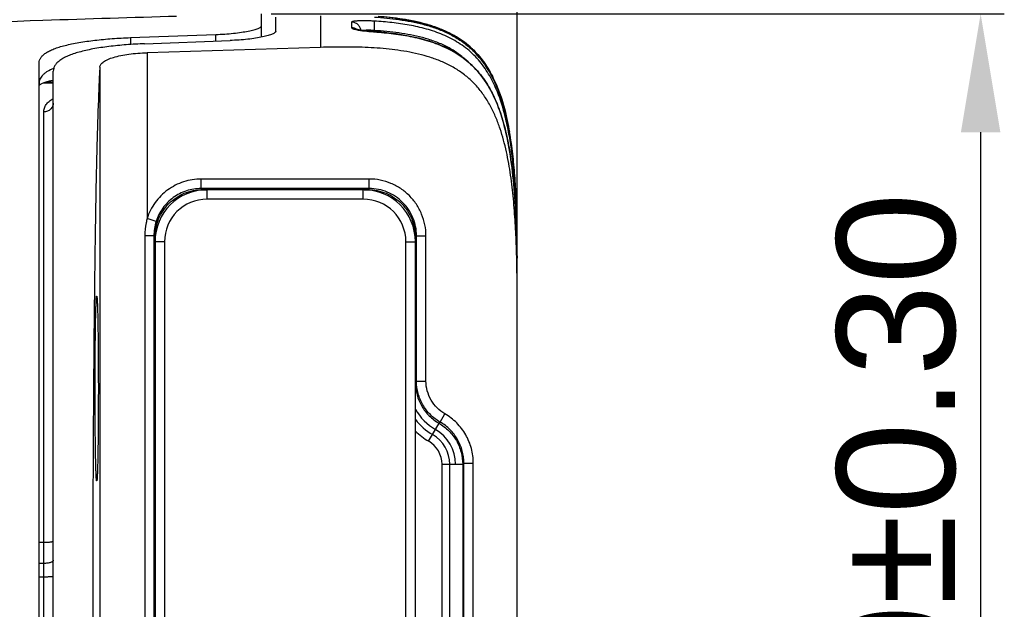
# Model space of a CAD drawing. Header units: millimetres. Extents: x 2984 to 3412, y -1556 to -1253.
# Tile 38 of 53: x 3251 to 3272, y -1390 to -1378. Entities that reach past the tile are written whole.
import ezdxf

# ---------------------------------------------------------------- set-up
doc = ezdxf.new("R2010")
doc.units = ezdxf.units.MM
doc.styles.add('HANA', font='arial.ttf')
doc.dimstyles.new('HANA$0', dxfattribs={"dimtxt": 2.5, "dimasz": 2.5, "dimexe": 0.5, "dimexo": 0.2, "dimgap": 0.5, "dimtad": 1, "dimzin": 1, "dimdsep": 46, "dimtxsty": 'HANA', "dimcen": 0, "dimclrd": 3, "dimclre": 3, "dimclrt": 4, "dimadec": 0, "dimazin": 0, "dimtfac": 1, "dimtmove": 0, "dimatfit": 3, "dimfxl": 1, "dimtzin": 0, "dimarcsym": 0})

# ---------------------------------------------------------------- blocks, each defined once
blk = doc.blocks.new('*D41')
at = {"color": 4, "lineweight": -2}
for p, q in [((3230.939, -1384.035), (3230.939, -1368.35)), ((3261.589, -1385.851), (3261.589, -1368.35))]:
    blk.add_line(p, q, dxfattribs=at)
at = {"color": 3, "lineweight": -2}
blk.add_line((3233.439, -1368.85), (3259.089, -1368.85), dxfattribs=at)
at = {"color": 3}
for points in [[(3233.439, -1368.433), (3233.439, -1369.267), (3230.939, -1368.85)], [(3259.089, -1369.267), (3259.089, -1368.433), (3261.589, -1368.85)]]:
    blk.add_solid(points, dxfattribs=at)
at = {"layer": 'Defpoints', "color": 0}
for p in [(3261.589, -1368.85), (3230.939, -1384.235), (3261.589, -1386.051)]:
    blk.add_point(p, dxfattribs=at)
at = {"color": 3, "insert": (3246.264, -1367.073), "char_height": 2.5, "attachment_point": 5, "style": 'HANA'}
blk.add_mtext('30.70±0.30', dxfattribs=at)
blk = doc.blocks.new('*D42')
at = {"color": 4, "lineweight": -2}
for p, q in [((3256.389, -1377.62), (3271.882, -1377.62)), ((3256.389, -1402.617), (3271.882, -1402.617))]:
    blk.add_line(p, q, dxfattribs=at)
at = {"color": 3, "lineweight": -2}
blk.add_line((3271.382, -1380.12), (3271.382, -1400.117), dxfattribs=at)
at = {"color": 3}
for points in [[(3271.799, -1380.12), (3270.965, -1380.12), (3271.382, -1377.62)], [(3270.965, -1400.117), (3271.799, -1400.117), (3271.382, -1402.617)]]:
    blk.add_solid(points, dxfattribs=at)
at = {"layer": 'Defpoints', "color": 0}
for p in [(3256.189, -1377.62), (3256.189, -1402.617), (3271.382, -1402.617)]:
    blk.add_point(p, dxfattribs=at)
at = {"color": 3, "insert": (3269.605, -1390.119), "char_height": 2.5, "attachment_point": 5, "rotation": 90, "style": 'HANA'}
blk.add_mtext('25.00%%p0.30', dxfattribs=at)

msp = doc.modelspace()

# ---------------------------------------------------------------- linework, layer by layer
at = {"color": 7, "linetype": 'Continuous'}
for p, q in [((3256.189, -1378.11), (3256.189, -1377.62)), ((3256.489, -1377.987), (3256.489, -1377.686)), ((3257.436, -1377.658), (3257.434, -1378.327)), ((3257.436, -1377.704), (3257.435, -1377.84)), ((3257.435, -1377.84), (3257.434, -1378.137)), ((3258.092, -1377.794), (3258.091, -1377.911)), ((3258.092, -1377.794), (3258.092, -1377.911)), ((3253.419, -1378.121), (3255.224, -1378.055)), ((3253.419, -1378.121), (3253.419, -1378.266)), ((3255.224, -1378.194), (3255.224, -1378.055)), ((3257.434, -1378.137), (3257.434, -1378.229)), ((3258.359, -1377.977), (3258.339, -1377.974)), ((3258.381, -1377.979), (3258.359, -1377.977)), ((3258.403, -1377.982), (3258.381, -1377.979)), ((3258.426, -1377.984), (3258.403, -1377.982)), ((3258.45, -1377.987), (3258.426, -1377.984)), ((3258.475, -1377.989), (3258.45, -1377.987)), ((3258.501, -1377.991), (3258.475, -1377.989)), ((3258.528, -1377.994), (3258.501, -1377.991)), ((3258.556, -1377.996), (3258.528, -1377.994)), ((3258.573, -1377.972), (3258.573, -1377.997)), ((3258.578, -1377.972), (3258.573, -1377.972)), ((3258.577, -1377.997), (3258.575, -1377.999)), ((3253.719, -1378.25), (3255.524, -1378.183)), ((3257.434, -1378.327), (3253.771, -1378.44)), ((3257.434, -1378.229), (3257.434, -1378.327)), ((3253.771, -1378.44), (3253.771, -1381.941)), ((3251.489, -1401.61), (3251.489, -1378.655)), ((3252.772, -1378.747), (3252.772, -1401.518)), ((3251.789, -1401.437), (3251.789, -1378.828)), ((3251.589, -1379.08), (3251.578, -1379.08)), ((3251.789, -1379.08), (3251.589, -1379.08)), ((3251.644, -1379.056), (3251.789, -1379.053)), ((3251.589, -1400.575), (3251.589, -1379.69)), ((3261.427, -1380.119), (3261.424, -1380.1)), ((3261.427, -1380.119), (3261.424, -1380.1)), ((3261.427, -1380.119), (3261.425, -1380.106)), ((3261.429, -1380.131), (3261.427, -1380.119)), ((3261.429, -1380.131), (3261.427, -1380.119)), ((3254.913, -1381.308), (3254.913, -1381.108)), ((3258.464, -1381.108), (3254.913, -1381.108)), ((3258.464, -1381.308), (3258.464, -1381.108)), ((3258.464, -1381.308), (3254.913, -1381.308)), ((3254.938, -1381.333), (3254.913, -1381.308)), ((3254.938, -1381.337), (3254.938, -1381.333)), ((3254.938, -1381.333), (3255.021, -1381.333)), ((3255.039, -1381.532), (3255.039, -1381.332)), ((3258.339, -1381.332), (3255.039, -1381.332)), ((3258.339, -1381.532), (3258.339, -1381.332)), ((3258.356, -1381.333), (3258.439, -1381.333)), ((3258.464, -1381.308), (3258.439, -1381.333)), ((3258.439, -1381.337), (3258.439, -1381.333)), ((3258.339, -1381.532), (3255.039, -1381.532)), ((3253.962, -1382.002), (3253.771, -1381.941)), ((3253.724, -1382.307), (3253.724, -1398.958)), ((3253.914, -1382.307), (3253.724, -1382.307)), ((3253.914, -1382.307), (3253.914, -1398.958)), ((3253.939, -1382.332), (3253.914, -1382.307)), ((3253.939, -1382.415), (3253.939, -1382.332)), ((3253.943, -1382.332), (3253.939, -1382.332)), ((3259.434, -1382.332), (3259.439, -1382.332)), ((3259.463, -1382.307), (3259.439, -1382.332)), ((3259.439, -1382.332), (3259.439, -1382.415)), ((3259.463, -1385.376), (3259.463, -1382.307)), ((3259.463, -1382.307), (3259.663, -1382.307)), ((3259.663, -1385.376), (3259.663, -1382.307)), ((3253.939, -1382.432), (3253.939, -1398.832)), ((3254.139, -1382.432), (3253.939, -1382.432)), ((3254.139, -1382.432), (3254.139, -1398.832)), ((3259.239, -1398.832), (3259.239, -1382.432)), ((3259.239, -1382.432), (3259.439, -1382.432)), ((3259.439, -1398.832), (3259.439, -1382.432)), ((3261.589, -1382.655), (3261.589, -1382.655)), ((3261.589, -1383.086), (3261.589, -1382.655)), ((3261.587, -1382.761), (3261.589, -1382.761)), ((3261.589, -1396.722), (3261.589, -1383.543)), ((3259.439, -1385.4), (3259.463, -1385.376)), ((3259.463, -1385.376), (3259.663, -1385.376)), ((3259.964, -1386.241), (3260.063, -1386.068)), ((3259.864, -1386.396), (3259.939, -1386.266)), ((3259.939, -1386.266), (3259.964, -1386.241)), ((3259.72, -1386.645), (3259.864, -1386.396)), ((3260.463, -1387.107), (3260.439, -1387.132)), ((3260.463, -1387.107), (3260.663, -1387.107)), ((3260.463, -1393.158), (3260.463, -1387.107)), ((3260.663, -1393.158), (3260.663, -1387.107)), ((3260.002, -1387.132), (3260.166, -1387.132)), ((3260.002, -1393.132), (3260.002, -1387.132)), ((3260.166, -1387.132), (3260.439, -1387.132)), ((3260.166, -1393.132), (3260.166, -1387.132)), ((3260.439, -1387.132), (3260.439, -1393.133)), ((3251.589, -1388.784), (3251.489, -1388.784)), ((3251.589, -1389.226), (3251.489, -1389.226)), ((3251.589, -1389.513), (3251.489, -1389.513))]:
    msp.add_line(p, q, dxfattribs=at)
for points in [[(3261.423, -1380.12), (3261.419, -1380.094), (3261.405, -1380.017), (3261.39, -1379.942), (3261.374, -1379.868), (3261.358, -1379.795), (3261.34, -1379.723), (3261.322, -1379.652), (3261.303, -1379.582), (3261.283, -1379.513), (3261.263, -1379.445), (3261.241, -1379.378), (3261.218, -1379.313), (3261.194, -1379.248), (3261.169, -1379.185), (3261.143, -1379.122), (3261.116, -1379.061), (3261.088, -1379.002), (3261.058, -1378.944), (3261.028, -1378.887), (3260.997, -1378.832), (3260.964, -1378.779), (3260.931, -1378.727), (3260.897, -1378.677), (3260.862, -1378.629), (3260.827, -1378.583), (3260.79, -1378.539), (3260.753, -1378.496), (3260.715, -1378.454), (3260.676, -1378.415), (3260.636, -1378.376), (3260.595, -1378.338), (3260.552, -1378.302), (3260.509, -1378.266), (3260.463, -1378.232), (3260.417, -1378.198), (3260.369, -1378.166), (3260.319, -1378.135), (3260.268, -1378.104), (3260.215, -1378.075), (3260.161, -1378.047), (3260.105, -1378.019), (3260.047, -1377.993), (3259.988, -1377.968), (3259.928, -1377.944), (3259.866, -1377.921), (3259.803, -1377.899), (3259.738, -1377.879), (3259.672, -1377.859), (3259.605, -1377.841), (3259.537, -1377.824), (3259.468, -1377.807), (3259.397, -1377.792), (3259.326, -1377.778), (3259.253, -1377.765), (3259.179, -1377.753), (3259.105, -1377.742)], [(3258.339, -1377.974), (3258.321, -1377.971), (3258.312, -1377.97), (3258.303, -1377.969), (3258.295, -1377.968), (3258.287, -1377.966), (3258.279, -1377.965), (3258.271, -1377.964), (3258.264, -1377.963), (3258.257, -1377.961), (3258.251, -1377.96), (3258.245, -1377.959), (3258.239, -1377.958), (3258.233, -1377.957), (3258.228, -1377.956), (3258.223, -1377.954), (3258.219, -1377.953), (3258.215, -1377.952), (3258.211, -1377.952), (3258.207, -1377.951), (3258.204, -1377.95), (3258.201, -1377.949), (3258.199, -1377.948), (3258.197, -1377.948), (3258.195, -1377.947), (3258.194, -1377.947), (3258.193, -1377.946), (3258.192, -1377.946), (3258.192, -1377.946)], [(3261.587, -1382.776), (3261.586, -1382.679), (3261.585, -1382.575), (3261.583, -1382.472), (3261.581, -1382.37), (3261.578, -1382.269), (3261.575, -1382.169), (3261.571, -1382.069), (3261.567, -1381.971), (3261.563, -1381.873), (3261.558, -1381.776), (3261.553, -1381.681), (3261.547, -1381.586), (3261.54, -1381.493), (3261.534, -1381.4), (3261.526, -1381.309), (3261.518, -1381.218), (3261.51, -1381.129), (3261.501, -1381.041), (3261.491, -1380.954), (3261.481, -1380.869), (3261.47, -1380.784), (3261.458, -1380.701), (3261.446, -1380.62), (3261.434, -1380.539), (3261.42, -1380.46), (3261.406, -1380.382), (3261.391, -1380.305), (3261.376, -1380.23), (3261.359, -1380.156), (3261.342, -1380.083), (3261.324, -1380.011), (3261.306, -1379.94), (3261.286, -1379.87), (3261.265, -1379.801), (3261.244, -1379.733), (3261.221, -1379.666), (3261.197, -1379.601), (3261.172, -1379.536), (3261.147, -1379.473), (3261.12, -1379.411), (3261.092, -1379.35), (3261.062, -1379.291), (3261.032, -1379.233), (3261.001, -1379.177), (3260.969, -1379.123), (3260.936, -1379.07), (3260.902, -1379.019), (3260.867, -1378.97), (3260.832, -1378.923), (3260.795, -1378.878), (3260.758, -1378.834), (3260.72, -1378.791), (3260.681, -1378.75), (3260.641, -1378.71), (3260.599, -1378.672), (3260.557, -1378.634), (3260.513, -1378.598), (3260.468, -1378.563), (3260.422, -1378.529), (3260.374, -1378.495), (3260.324, -1378.463), (3260.273, -1378.432), (3260.221, -1378.402), (3260.166, -1378.373), (3260.11, -1378.345), (3260.053, -1378.318), (3259.994, -1378.292), (3259.933, -1378.267), (3259.871, -1378.243), (3259.808, -1378.221), (3259.743, -1378.199), (3259.677, -1378.179), (3259.61, -1378.16), (3259.541, -1378.142), (3259.472, -1378.125), (3259.401, -1378.109), (3259.329, -1378.094), (3259.256, -1378.08), (3259.183, -1378.067), (3259.108, -1378.055), (3259.032, -1378.044), (3258.955, -1378.034), (3258.878, -1378.025), (3258.799, -1378.016), (3258.72, -1378.009), (3258.64, -1378.002), (3258.556, -1377.996)], [(3251.489, -1379.127), (3251.49, -1379.126), (3251.497, -1379.122)], [(3251.497, -1379.122), (3251.504, -1379.117), (3251.514, -1379.111), (3251.524, -1379.105), (3251.536, -1379.099), (3251.549, -1379.093), (3251.563, -1379.086)], [(3251.563, -1379.086), (3251.579, -1379.079), (3251.597, -1379.072)], [(3251.597, -1379.072), (3251.616, -1379.065), (3251.638, -1379.058), (3251.66, -1379.05), (3251.685, -1379.043), (3251.711, -1379.035), (3251.739, -1379.028), (3251.769, -1379.021), (3251.789, -1379.016)]]:
    msp.add_lwpolyline(points, dxfattribs=at)
for centre, radius, start, end in [((3258.99, -1372.2), 5.814, 265.7047, 265.9132), ((3258.436, -1379.357), 1.392, 84.339, 84.8306), ((3255.039, -1382.432), 1.1, 90, 180), ((3258.339, -1382.432), 1.1, 0, 90), ((3255.039, -1382.432), 0.9, 90, 180), ((3258.339, -1382.432), 0.9, 0, 90), ((3234.079, -1382.733), 27.51, 359.9422, 1.6209), ((3233.566, -1382.658), 28.023, 359.9552, 1.4375), ((3233.429, -1382.635), 28.16, 359.9581, 1.3834), ((3228.977, -1383.081), 32.611, 359.9923, 0.5358), ((3260.439, -1385.4), 1.15, 209.5825, 240), ((3260.439, -1385.4), 1.273, 218.2334, 240), ((3260.439, -1385.4), 1.437, 225.905, 240), ((3259.439, -1387.132), 0.85, 0, 60), ((3259.439, -1387.132), 0.563, 0, 60), ((3259.439, -1387.132), 0.727, 0, 60)]:
    msp.add_arc(centre, radius, start, end, dxfattribs=at)
for points, knots in [([(3254.393, -1377.673), (3253.472, -1377.7), (3251.086, -1377.773), (3247.233, -1377.914), (3243.073, -1378.139), (3239.135, -1378.471), (3236.21, -1378.848), (3234.561, -1379.124), (3234.164, -1379.194)], [0, 0, 0, 0, 0.132644, 0.333563, 0.534481, 0.7354, 0.936318, 1, 1, 1, 1]), ([(3258.575, -1377.688), (3258.748, -1377.699), (3259.094, -1377.732), (3259.52, -1377.812), (3259.853, -1377.912), (3260.094, -1378.009), (3260.325, -1378.132), (3260.538, -1378.282), (3260.728, -1378.46), (3260.893, -1378.662), (3261.031, -1378.884), (3261.145, -1379.118), (3261.238, -1379.361), (3261.339, -1379.694), (3261.393, -1379.949), (3261.423, -1380.12)], [0, 0, 0, 0, 0.124931, 0.249839, 0.312321, 0.374803, 0.437287, 0.499772, 0.562265, 0.624771, 0.687292, 0.749826, 0.812371, 0.874922, 1, 1, 1, 1]), ([(3261.425, -1380.106), (3261.416, -1380.055), (3261.376, -1379.842), (3261.29, -1379.483), (3261.138, -1379.061), (3260.936, -1378.689), (3260.678, -1378.375), (3260.36, -1378.123), (3259.982, -1377.932), (3259.435, -1377.761), (3258.97, -1377.698), (3258.654, -1377.675)], [0, 0, 0, 0, 0.03431, 0.143991, 0.253671, 0.363352, 0.473033, 0.582713, 0.692394, 0.802074, 1, 1, 1, 1]), ([(3261.427, -1380.119), (3261.398, -1379.951), (3261.346, -1379.699), (3261.249, -1379.371), (3261.159, -1379.13), (3261.05, -1378.897), (3260.918, -1378.677), (3260.76, -1378.474), (3260.577, -1378.294), (3260.37, -1378.14), (3260.147, -1378.014), (3259.91, -1377.913), (3259.585, -1377.808), (3259.165, -1377.723), (3258.825, -1377.687), (3258.654, -1377.675)], [0, 0, 0, 0, 0.125079, 0.18763, 0.250174, 0.312708, 0.37523, 0.437736, 0.50023, 0.562716, 0.625201, 0.687686, 0.750172, 0.875075, 1, 1, 1, 1]), ([(3259.019, -1377.711), (3259.181, -1377.732), (3259.484, -1377.783), (3259.891, -1377.9), (3260.243, -1378.057), (3260.546, -1378.261), (3260.8, -1378.512), (3261.006, -1378.807), (3261.224, -1379.254), (3261.349, -1379.698), (3261.413, -1380.037), (3261.424, -1380.1)], [0, 0, 0, 0, 0.111638, 0.216764, 0.32189, 0.427016, 0.532141, 0.637267, 0.742393, 0.952645, 1, 1, 1, 1]), ([(3259.081, -1377.719), (3259.193, -1377.735), (3259.45, -1377.778), (3259.823, -1377.877), (3260.187, -1378.028), (3260.502, -1378.225), (3260.766, -1378.472), (3260.981, -1378.764), (3261.208, -1379.21), (3261.344, -1379.674), (3261.413, -1380.036), (3261.427, -1380.119)], [0, 0, 0, 0, 0.079113, 0.186403, 0.293693, 0.400983, 0.508273, 0.615563, 0.722853, 0.937432, 1, 1, 1, 1]), ([(3255.224, -1378.055), (3255.348, -1378.05), (3255.529, -1378.038), (3255.757, -1378.01), (3255.882, -1377.989), (3255.97, -1377.971), (3256.026, -1377.957), (3256.074, -1377.944), (3256.114, -1377.93), (3256.146, -1377.917), (3256.166, -1377.905), (3256.178, -1377.895), (3256.186, -1377.887), (3256.189, -1377.88), (3256.189, -1377.876)], [0, 0, 0, 0, 0.375435, 0.544062, 0.691896, 0.756438, 0.814013, 0.864182, 0.906597, 0.941046, 0.967534, 0.977931, 0.986604, 1, 1, 1, 1]), ([(3258.575, -1377.773), (3258.544, -1377.771), (3258.482, -1377.768), (3258.392, -1377.766), (3258.309, -1377.766), (3258.246, -1377.768), (3258.202, -1377.771), (3258.174, -1377.773), (3258.15, -1377.775), (3258.13, -1377.778), (3258.114, -1377.782), (3258.103, -1377.785), (3258.097, -1377.788), (3258.094, -1377.79), (3258.092, -1377.792), (3258.092, -1377.794)], [0, 0, 0, 0, 0.19482, 0.38104, 0.55207, 0.701731, 0.766817, 0.824601, 0.874577, 0.91633, 0.949562, 0.974156, 0.983283, 0.990425, 1, 1, 1, 1]), ([(3258.287, -1377.966), (3258.284, -1377.943), (3258.269, -1377.897), (3258.224, -1377.841), (3258.163, -1377.803), (3258.115, -1377.794), (3258.092, -1377.794)], [0, 0, 0, 0, 0.249587, 0.499438, 0.749611, 1, 1, 1, 1]), ([(3258.21, -1377.951), (3258.193, -1377.939), (3258.155, -1377.918), (3258.113, -1377.911), (3258.092, -1377.911)], [0, 0, 0, 0, 0.499606, 1, 1, 1, 1]), ([(3258.092, -1377.911), (3258.092, -1377.915), (3258.099, -1377.923), (3258.11, -1377.929), (3258.123, -1377.935), (3258.14, -1377.94), (3258.169, -1377.949), (3258.193, -1377.954), (3258.21, -1377.957)], [0, 0, 0, 0, 0.106368, 0.19238, 0.303708, 0.440746, 0.603101, 1, 1, 1, 1]), ([(3258.21, -1377.957), (3258.233, -1377.962), (3258.285, -1377.97), (3258.399, -1377.985), (3258.491, -1377.993), (3258.554, -1377.998)], [0, 0, 0, 0, 0.207689, 0.449709, 1, 1, 1, 1]), ([(3258.561, -1377.971), (3258.518, -1377.967), (3258.456, -1377.964), (3258.379, -1377.967), (3258.347, -1377.971), (3258.333, -1377.973)], [0, 0, 0, 0, 0.573354, 0.811424, 1, 1, 1, 1]), ([(3258.573, -1377.972), (3258.574, -1377.959), (3258.575, -1377.935), (3258.577, -1377.9), (3258.578, -1377.867), (3258.578, -1377.838), (3258.578, -1377.813), (3258.578, -1377.796), (3258.577, -1377.785), (3258.577, -1377.779), (3258.576, -1377.776), (3258.576, -1377.773), (3258.575, -1377.773)], [0, 0, 0, 0, 0.186571, 0.366516, 0.533588, 0.681959, 0.806481, 0.902867, 0.939457, 0.967906, 0.988057, 1, 1, 1, 1]), ([(3261.578, -1381.955), (3261.571, -1381.708), (3261.554, -1381.338), (3261.513, -1380.845), (3261.47, -1380.477), (3261.411, -1380.111), (3261.333, -1379.748), (3261.226, -1379.393), (3261.084, -1379.05), (3260.926, -1378.783), (3260.772, -1378.589), (3260.644, -1378.455), (3260.503, -1378.335), (3260.3, -1378.193), (3260.024, -1378.052), (3259.673, -1377.933), (3259.311, -1377.852), (3258.944, -1377.8), (3258.698, -1377.78), (3258.575, -1377.773)], [0, 0, 0, 0, 0.125088, 0.187634, 0.250179, 0.312722, 0.375259, 0.437785, 0.500289, 0.562758, 0.59401, 0.625259, 0.656505, 0.687748, 0.750178, 0.812627, 0.875083, 0.937541, 1, 1, 1, 1]), ([(3251.489, -1378.655), (3251.489, -1378.637), (3251.495, -1378.598), (3251.523, -1378.543), (3251.569, -1378.492), (3251.632, -1378.444), (3251.711, -1378.399), (3251.806, -1378.357), (3251.916, -1378.319), (3252.042, -1378.284), (3252.181, -1378.252), (3252.389, -1378.212), (3252.674, -1378.173), (3253.038, -1378.139), (3253.29, -1378.125), (3253.419, -1378.121)], [0, 0, 0, 0, 0.02677, 0.055136, 0.08719, 0.124365, 0.167493, 0.216968, 0.272875, 0.335081, 0.403282, 0.477041, 0.638928, 0.815373, 1, 1, 1, 1]), ([(3256.489, -1377.987), (3256.489, -1377.998), (3256.476, -1378.012), (3256.46, -1378.024), (3256.442, -1378.034), (3256.414, -1378.047), (3256.374, -1378.062), (3256.326, -1378.077), (3256.271, -1378.092), (3256.183, -1378.112), (3256.058, -1378.135), (3255.893, -1378.157), (3255.712, -1378.174), (3255.588, -1378.18), (3255.524, -1378.183)], [0, 0, 0, 0, 0.03379, 0.0464, 0.060902, 0.095727, 0.138348, 0.188587, 0.246123, 0.310538, 0.457916, 0.625924, 0.808797, 1, 1, 1, 1]), ([(3258.575, -1377.999), (3258.71, -1378.009), (3258.98, -1378.035), (3259.381, -1378.1), (3259.774, -1378.202), (3260.089, -1378.329), (3260.325, -1378.462), (3260.492, -1378.579), (3260.646, -1378.712), (3260.785, -1378.861), (3260.907, -1379.023), (3261.05, -1379.254), (3261.191, -1379.563), (3261.314, -1379.951), (3261.404, -1380.347), (3261.468, -1380.749), (3261.514, -1381.153), (3261.547, -1381.558), (3261.576, -1382.099), (3261.585, -1382.506), (3261.587, -1382.776)], [0, 0, 0, 0, 0.062448, 0.124895, 0.187338, 0.24977, 0.281014, 0.312261, 0.343511, 0.374766, 0.406024, 0.437286, 0.499776, 0.56229, 0.624815, 0.687345, 0.749876, 0.812408, 0.87494, 1, 1, 1, 1]), ([(3260.491, -1378.581), (3260.428, -1378.523), (3260.293, -1378.418), (3260.07, -1378.291), (3259.834, -1378.193), (3259.589, -1378.117), (3259.34, -1378.061), (3259.003, -1378.006), (3258.748, -1377.982), (3258.578, -1377.972)], [0, 0, 0, 0, 0.124998, 0.249996, 0.375003, 0.500017, 0.625029, 0.750036, 1, 1, 1, 1]), ([(3253.719, -1378.25), (3253.59, -1378.255), (3253.337, -1378.269), (3252.973, -1378.305), (3252.687, -1378.348), (3252.478, -1378.39), (3252.339, -1378.425), (3252.214, -1378.463), (3252.104, -1378.505), (3252.009, -1378.55), (3251.93, -1378.599), (3251.868, -1378.651), (3251.823, -1378.707), (3251.795, -1378.766), (3251.789, -1378.808), (3251.789, -1378.828)], [0, 0, 0, 0, 0.18323, 0.35831, 0.518932, 0.592138, 0.659872, 0.721732, 0.777459, 0.826975, 0.870435, 0.908305, 0.941479, 0.971392, 1, 1, 1, 1]), ([(3261.589, -1383.543), (3261.589, -1383.206), (3261.582, -1382.702), (3261.552, -1382.03), (3261.514, -1381.527), (3261.456, -1381.026), (3261.369, -1380.529), (3261.261, -1380.122), (3261.143, -1379.807), (3261.036, -1379.578), (3260.907, -1379.361), (3260.753, -1379.161), (3260.575, -1378.981), (3260.375, -1378.827), (3260.157, -1378.699), (3259.927, -1378.596), (3259.688, -1378.515), (3259.362, -1378.431), (3258.946, -1378.365), (3258.443, -1378.326), (3257.938, -1378.316), (3257.602, -1378.322), (3257.434, -1378.327)], [0, 0, 0, 0, 0.125011, 0.187519, 0.250026, 0.312532, 0.375032, 0.437518, 0.468771, 0.500022, 0.53127, 0.562513, 0.593754, 0.624996, 0.656241, 0.687489, 0.718741, 0.749995, 0.812485, 0.874987, 0.937493, 1, 1, 1, 1]), ([(3252.772, -1378.747), (3252.772, -1378.737), (3252.777, -1378.716), (3252.793, -1378.686), (3252.817, -1378.658), (3252.851, -1378.631), (3252.892, -1378.605), (3252.963, -1378.571), (3253.07, -1378.533), (3253.219, -1378.497), (3253.39, -1378.469), (3253.577, -1378.449), (3253.706, -1378.442), (3253.771, -1378.44)], [0, 0, 0, 0, 0.027686, 0.05761, 0.091466, 0.130379, 0.174992, 0.2256, 0.344743, 0.486225, 0.64629, 0.819666, 1, 1, 1, 1]), ([(3251.796, -1378.773), (3251.75, -1378.791), (3251.685, -1378.821), (3251.61, -1378.872), (3251.565, -1378.911), (3251.531, -1378.954), (3251.506, -1378.999), (3251.492, -1379.046), (3251.489, -1379.079), (3251.489, -1379.096)], [0, 0, 0, 0, 0.314071, 0.449715, 0.573002, 0.686315, 0.792769, 0.896049, 1, 1, 1, 1]), ([(3252.772, -1378.747), (3252.766, -1378.852), (3252.755, -1379.083), (3252.733, -1379.626), (3252.708, -1380.461), (3252.683, -1381.647), (3252.662, -1383.058), (3252.645, -1384.66), (3252.628, -1387.04), (3252.62, -1390.132), (3252.628, -1393.225), (3252.645, -1395.604), (3252.662, -1397.206), (3252.683, -1398.618), (3252.708, -1399.803), (3252.733, -1400.639), (3252.755, -1401.182), (3252.766, -1401.413), (3252.772, -1401.518)], [0, 0, 0, 0, 0.013888, 0.03038, 0.071649, 0.123976, 0.186555, 0.257616, 0.33502, 0.5, 0.66498, 0.742384, 0.813444, 0.876023, 0.92835, 0.969619, 0.986111, 1, 1, 1, 1]), ([(3251.589, -1379.69), (3251.589, -1379.663), (3251.597, -1379.608), (3251.637, -1379.531), (3251.703, -1379.463), (3251.758, -1379.426), (3251.789, -1379.408)], [0, 0, 0, 0, 0.222819, 0.451658, 0.705907, 1, 1, 1, 1]), ([(3251.789, -1379.502), (3251.789, -1379.526), (3251.778, -1379.577), (3251.733, -1379.639), (3251.667, -1379.68), (3251.615, -1379.69), (3251.589, -1379.69)], [0, 0, 0, 0, 0.242911, 0.490038, 0.742999, 1, 1, 1, 1]), ([(3261.423, -1380.12), (3261.45, -1380.271), (3261.493, -1380.575), (3261.537, -1381.034), (3261.565, -1381.494), (3261.576, -1381.801), (3261.58, -1381.955)], [0, 0, 0, 0, 0.24999, 0.49999, 0.749995, 1, 1, 1, 1]), ([(3261.581, -1381.955), (3261.577, -1381.808), (3261.559, -1381.29), (3261.512, -1380.673), (3261.446, -1380.228), (3261.427, -1380.119)], [0, 0, 0, 0, 0.226249, 0.807976, 1, 1, 1, 1]), ([(3261.581, -1381.955), (3261.577, -1381.802), (3261.566, -1381.497), (3261.539, -1381.04), (3261.497, -1380.584), (3261.455, -1380.281), (3261.429, -1380.131)], [0, 0, 0, 0, 0.250007, 0.500012, 0.750012, 1, 1, 1, 1]), ([(3254.913, -1381.108), (3254.851, -1381.108), (3254.724, -1381.118), (3254.54, -1381.162), (3254.365, -1381.235), (3254.204, -1381.334), (3254.06, -1381.458), (3253.937, -1381.602), (3253.839, -1381.764), (3253.791, -1381.881), (3253.771, -1381.941)], [0, 0, 0, 0, 0.125059, 0.250131, 0.375163, 0.50016, 0.62514, 0.750122, 0.87514, 1, 1, 1, 1]), ([(3259.663, -1382.307), (3259.663, -1382.229), (3259.648, -1382.071), (3259.579, -1381.845), (3259.468, -1381.636), (3259.317, -1381.453), (3259.135, -1381.303), (3258.926, -1381.192), (3258.699, -1381.123), (3258.542, -1381.108), (3258.464, -1381.108)], [0, 0, 0, 0, 0.125077, 0.250126, 0.375133, 0.500115, 0.625097, 0.750107, 0.87518, 1, 1, 1, 1]), ([(3253.939, -1382.332), (3253.939, -1382.267), (3253.952, -1382.136), (3254.009, -1381.947), (3254.102, -1381.773), (3254.227, -1381.621), (3254.38, -1381.496), (3254.553, -1381.403), (3254.742, -1381.346), (3254.873, -1381.333), (3254.938, -1381.333)], [0, 0, 0, 0, 0.125, 0.249999, 0.374998, 0.499998, 0.624998, 0.749997, 0.874997, 1, 1, 1, 1]), ([(3254.913, -1381.308), (3254.861, -1381.308), (3254.756, -1381.316), (3254.602, -1381.353), (3254.456, -1381.414), (3254.322, -1381.496), (3254.202, -1381.599), (3254.1, -1381.72), (3254.018, -1381.854), (3253.978, -1381.952), (3253.962, -1382.002)], [0, 0, 0, 0, 0.125076, 0.250156, 0.375189, 0.500181, 0.625153, 0.750127, 0.875139, 1, 1, 1, 1]), ([(3258.439, -1381.333), (3258.505, -1381.333), (3258.635, -1381.346), (3258.824, -1381.403), (3258.998, -1381.496), (3259.15, -1381.621), (3259.276, -1381.773), (3259.368, -1381.947), (3259.426, -1382.136), (3259.439, -1382.267), (3259.439, -1382.332)], [0, 0, 0, 0, 0.125, 0.249999, 0.374998, 0.499998, 0.624998, 0.749998, 0.874997, 1, 1, 1, 1]), ([(3259.463, -1382.307), (3259.463, -1382.242), (3259.451, -1382.111), (3259.393, -1381.922), (3259.3, -1381.748), (3259.175, -1381.596), (3259.023, -1381.471), (3258.849, -1381.378), (3258.66, -1381.321), (3258.529, -1381.308), (3258.464, -1381.308)], [0, 0, 0, 0, 0.12509, 0.250142, 0.375143, 0.500115, 0.625086, 0.750091, 0.875166, 1, 1, 1, 1]), ([(3253.771, -1381.941), (3253.764, -1381.971), (3253.736, -1382.091), (3253.724, -1382.215), (3253.724, -1382.307)], [0, 0, 0, 0, 0.249473, 1, 1, 1, 1]), ([(3253.962, -1382.002), (3253.946, -1382.051), (3253.922, -1382.152), (3253.914, -1382.256), (3253.914, -1382.307)], [0, 0, 0, 0, 0.501233, 1, 1, 1, 1]), ([(3252.673, -1385.532), (3252.673, -1385.407), (3252.673, -1385.161), (3252.675, -1384.858), (3252.676, -1384.626), (3252.678, -1384.463), (3252.68, -1384.311), (3252.682, -1384.17), (3252.685, -1384.042), (3252.687, -1383.928), (3252.69, -1383.829), (3252.693, -1383.757), (3252.695, -1383.707), (3252.696, -1383.676), (3252.698, -1383.65), (3252.699, -1383.627), (3252.701, -1383.61), (3252.702, -1383.598), (3252.704, -1383.591), (3252.704, -1383.587), (3252.705, -1383.584), (3252.706, -1383.583), (3252.706, -1383.583)], [0, 0, 0, 0, 0.192814, 0.37843, 0.466329, 0.549841, 0.628177, 0.700602, 0.766432, 0.825048, 0.8759, 0.918509, 0.936595, 0.952477, 0.96612, 0.977492, 0.986569, 0.993336, 0.995853, 0.997793, 0.999166, 1, 1, 1, 1]), ([(3252.706, -1383.583), (3252.706, -1383.583), (3252.707, -1383.582), (3252.708, -1383.584), (3252.709, -1383.586), (3252.71, -1383.589), (3252.71, -1383.594), (3252.711, -1383.6), (3252.712, -1383.607), (3252.713, -1383.618), (3252.715, -1383.636), (3252.716, -1383.66), (3252.718, -1383.689), (3252.72, -1383.737), (3252.723, -1383.808), (3252.726, -1383.905), (3252.728, -1384.018), (3252.731, -1384.146), (3252.733, -1384.288), (3252.735, -1384.443), (3252.737, -1384.607), (3252.739, -1384.844), (3252.74, -1385.153), (3252.741, -1385.404), (3252.741, -1385.532)], [0, 0, 0, 0, 0.000451, 0.001105, 0.002292, 0.004066, 0.006439, 0.009416, 0.012998, 0.017184, 0.027361, 0.039928, 0.054855, 0.072108, 0.113415, 0.163448, 0.221714, 0.287642, 0.360581, 0.439815, 0.524563, 0.613994, 0.803346, 1, 1, 1, 1]), ([(3259.439, -1385.412), (3259.44, -1385.498), (3259.464, -1385.671), (3259.566, -1385.911), (3259.725, -1386.118), (3259.864, -1386.223), (3259.939, -1386.266)], [0, 0, 0, 0, 0.250002, 0.5, 0.749999, 1, 1, 1, 1]), ([(3259.964, -1386.241), (3259.888, -1386.198), (3259.748, -1386.091), (3259.588, -1385.881), (3259.486, -1385.638), (3259.463, -1385.463), (3259.463, -1385.376)], [0, 0, 0, 0, 0.249959, 0.499916, 0.749928, 1, 1, 1, 1]), ([(3260.063, -1386.068), (3260.003, -1386.033), (3259.891, -1385.948), (3259.763, -1385.78), (3259.682, -1385.585), (3259.663, -1385.445), (3259.663, -1385.376)], [0, 0, 0, 0, 0.249944, 0.499886, 0.7499, 1, 1, 1, 1]), ([(3252.706, -1387.482), (3252.706, -1387.482), (3252.705, -1387.48), (3252.704, -1387.478), (3252.704, -1387.474), (3252.702, -1387.467), (3252.701, -1387.455), (3252.699, -1387.437), (3252.698, -1387.415), (3252.696, -1387.389), (3252.695, -1387.358), (3252.693, -1387.308), (3252.69, -1387.236), (3252.687, -1387.137), (3252.685, -1387.023), (3252.682, -1386.895), (3252.68, -1386.754), (3252.678, -1386.601), (3252.676, -1386.439), (3252.675, -1386.207), (3252.673, -1385.904), (3252.673, -1385.658), (3252.673, -1385.532)], [0, 0, 0, 0, 0.000834, 0.002207, 0.004149, 0.006666, 0.013436, 0.022517, 0.033893, 0.047541, 0.06343, 0.081523, 0.124149, 0.175021, 0.23366, 0.299514, 0.371965, 0.450329, 0.533868, 0.621801, 0.807497, 1, 1, 1, 1]), ([(3252.741, -1385.532), (3252.741, -1385.661), (3252.74, -1385.912), (3252.739, -1386.221), (3252.737, -1386.458), (3252.735, -1386.623), (3252.733, -1386.777), (3252.731, -1386.919), (3252.728, -1387.047), (3252.726, -1387.16), (3252.723, -1387.257), (3252.72, -1387.328), (3252.718, -1387.376), (3252.716, -1387.405), (3252.715, -1387.429), (3252.713, -1387.447), (3252.712, -1387.458), (3252.711, -1387.465), (3252.71, -1387.471), (3252.71, -1387.476), (3252.709, -1387.479), (3252.708, -1387.481), (3252.707, -1387.483), (3252.706, -1387.482), (3252.706, -1387.482)], [0, 0, 0, 0, 0.196962, 0.386235, 0.475633, 0.560353, 0.639559, 0.712472, 0.778375, 0.836619, 0.886632, 0.927922, 0.945168, 0.960089, 0.97265, 0.982823, 0.987008, 0.990588, 0.993564, 0.995936, 0.997709, 0.998896, 0.999549, 1, 1, 1, 1]), ([(3260.663, -1387.107), (3260.663, -1387.003), (3260.636, -1386.793), (3260.514, -1386.5), (3260.322, -1386.249), (3260.154, -1386.12), (3260.063, -1386.068)], [0, 0, 0, 0, 0.250219, 0.500359, 0.750411, 1, 1, 1, 1]), ([(3259.939, -1386.266), (3260.014, -1386.31), (3260.154, -1386.417), (3260.315, -1386.626), (3260.416, -1386.87), (3260.439, -1387.045), (3260.439, -1387.132)], [0, 0, 0, 0, 0.249999, 0.499997, 0.749995, 1, 1, 1, 1]), ([(3260.463, -1387.107), (3260.463, -1387.02), (3260.441, -1386.845), (3260.339, -1386.601), (3260.179, -1386.392), (3260.039, -1386.285), (3259.964, -1386.241)], [0, 0, 0, 0, 0.250247, 0.500388, 0.750426, 1, 1, 1, 1]), ([(3251.789, -1388.76), (3251.789, -1388.762), (3251.785, -1388.765), (3251.78, -1388.767), (3251.773, -1388.769), (3251.765, -1388.771), (3251.75, -1388.774), (3251.728, -1388.777), (3251.699, -1388.78), (3251.651, -1388.783), (3251.614, -1388.784), (3251.589, -1388.784)], [0, 0, 0, 0, 0.029891, 0.055852, 0.090057, 0.132496, 0.182925, 0.306084, 0.455272, 0.624997, 1, 1, 1, 1]), ([(3251.789, -1389.157), (3251.789, -1389.162), (3251.785, -1389.172), (3251.773, -1389.185), (3251.754, -1389.197), (3251.729, -1389.207), (3251.699, -1389.215), (3251.665, -1389.221), (3251.627, -1389.225), (3251.602, -1389.226), (3251.589, -1389.226)], [0, 0, 0, 0, 0.062252, 0.139097, 0.237368, 0.358029, 0.498971, 0.656346, 0.825213, 1, 1, 1, 1]), ([(3251.789, -1389.502), (3251.789, -1389.503), (3251.787, -1389.504), (3251.784, -1389.504), (3251.78, -1389.505), (3251.773, -1389.506), (3251.765, -1389.507), (3251.75, -1389.509), (3251.728, -1389.51), (3251.698, -1389.511), (3251.664, -1389.512), (3251.627, -1389.513), (3251.602, -1389.513), (3251.589, -1389.513)], [0, 0, 0, 0, 0.007211, 0.022496, 0.046783, 0.080057, 0.122074, 0.172466, 0.296441, 0.447316, 0.619348, 0.805952, 1, 1, 1, 1])]:
    msp.add_open_spline(points, degree=3, knots=knots, dxfattribs=at)

# ---------------------------------------------------------------- dimensions: what is measured, and where the dimension line sits
at = {"color": 3}
dim = msp.add_linear_dim(base=(3261.589, -1368.85), p1=(3230.939, -1384.235), p2=(3261.589, -1386.051), text='30.70±0.30', dimstyle='HANA$0', override={"dimtxsty": 'HANA', "dimclre": 4, "dimclrt": 3, "dimtol": 1, "dimtp": 0.3, "dimtm": 0.3, "dimtfillclr": 3}, dxfattribs=at)
dim.commit()
dim.dimension.update_dxf_attribs({"geometry": '*D41', "text_midpoint": (3246.264, -1367.073)})
dim = msp.add_linear_dim(base=(3271.382, -1402.617), p1=(3256.189, -1377.62), p2=(3256.189, -1402.617), angle=90, dimstyle='HANA$0', override={"dimclre": 4, "dimclrt": 3, "dimtol": 1, "dimtp": 0.3, "dimtm": 0.3, "dimtfillclr": 3}, dxfattribs=at)
dim.commit()
dim.dimension.update_dxf_attribs({"geometry": '*D42', "text_midpoint": (3269.605, -1390.119)})

doc.saveas('drawing.dxf')
